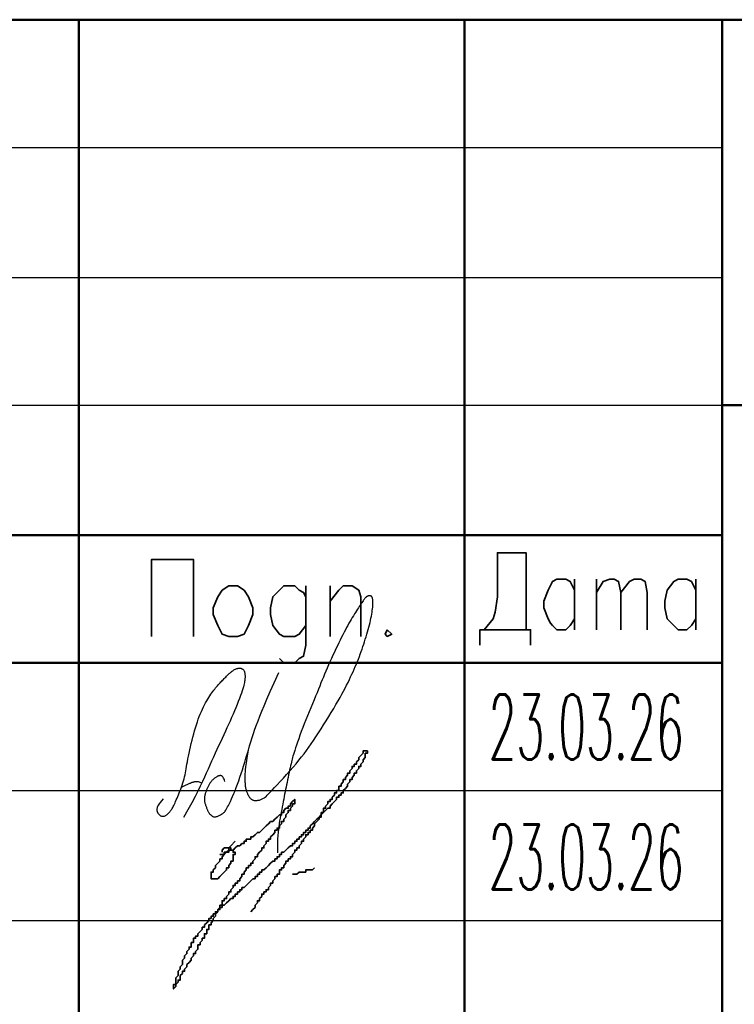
# Model space of a CAD drawing. Extents: x -832 to 0, y 8 to 596.
# Tile 12 of 18: x -151 to -123, y 29 to 67. Entities that reach past the tile are written whole.
import ezdxf

# ---------------------------------------------------------------- set-up
doc = ezdxf.new("R2010")
doc.units = 0
doc.layers.get('0').update_dxf_attribs({"lineweight": 25})
doc.styles.add('simplex.shx', font='simplex.shx', dxfattribs={"width": 0.9, "height": 2})

# ---------------------------------------------------------------- blocks, each defined once
blk = doc.blocks.new('абросимов')
at = {"color": 162, "lineweight": 25}
for points in [[(-760.731, -527.911), (-760.766, -528.141), (-760.793, -528.326), (-760.813, -528.472), (-760.827, -528.586), (-760.836, -528.673), (-760.841, -528.74), (-760.844, -528.794), (-760.845, -528.842), (-760.845, -528.887), (-760.845, -528.933), (-760.844, -528.977), (-760.843, -529.021), (-760.84, -529.064), (-760.838, -529.105), (-760.835, -529.146), (-760.83, -529.184), (-760.826, -529.222), (-760.82, -529.257), (-760.814, -529.292), (-760.807, -529.325), (-760.799, -529.357), (-760.791, -529.388), (-760.781, -529.418), (-760.771, -529.448), (-760.76, -529.477), (-760.748, -529.505), (-760.736, -529.532), (-760.722, -529.558), (-760.709, -529.584), (-760.694, -529.607), (-760.679, -529.63), (-760.664, -529.65), (-760.648, -529.669), (-760.631, -529.686), (-760.615, -529.702), (-760.598, -529.715), (-760.58, -529.727), (-760.563, -529.738), (-760.545, -529.747), (-760.527, -529.755), (-760.509, -529.761), (-760.491, -529.766), (-760.472, -529.769), (-760.453, -529.772), (-760.433, -529.772), (-760.411, -529.772), (-760.389, -529.77), (-760.365, -529.767), (-760.34, -529.763), (-760.314, -529.757), (-760.286, -529.751), (-760.258, -529.742), (-760.23, -529.733), (-760.202, -529.722), (-760.175, -529.71), (-760.148, -529.697), (-760.122, -529.682), (-760.095, -529.664), (-760.064, -529.641), (-760.029, -529.61), (-759.986, -529.57), (-759.934, -529.518), (-759.87, -529.453), (-759.793, -529.373), (-759.701, -529.276), (-759.596, -529.165), (-759.482, -529.042), (-759.361, -528.91), (-759.237, -528.773), (-759.112, -528.633), (-758.99, -528.493), (-758.873, -528.355), (-758.764, -528.223), (-758.662, -528.096), (-758.566, -527.97), (-758.473, -527.845), (-758.383, -527.72), (-758.294, -527.591), (-758.204, -527.458), (-758.112, -527.318), (-758.016, -527.171), (-757.917, -527.018), (-757.817, -526.861), (-757.717, -526.702), (-757.618, -526.543), (-757.522, -526.385), (-757.43, -526.232), (-757.342, -526.084), (-757.261, -525.944), (-757.186, -525.811), (-757.116, -525.685), (-757.051, -525.564), (-756.99, -525.448), (-756.933, -525.336), (-756.879, -525.228), (-756.827, -525.123), (-756.778, -525.02), (-756.731, -524.918), (-756.685, -524.819), (-756.641, -524.72), (-756.599, -524.623), (-756.558, -524.526), (-756.519, -524.43), (-756.481, -524.334), (-756.444, -524.238), (-756.409, -524.142), (-756.374, -524.047), (-756.34, -523.951), (-756.307, -523.856), (-756.276, -523.76), (-756.245, -523.665), (-756.214, -523.57), (-756.185, -523.476), (-756.156, -523.382), (-756.129, -523.289), (-756.103, -523.197), (-756.078, -523.106), (-756.055, -523.018), (-756.033, -522.931), (-756.013, -522.846), (-755.996, -522.764), (-755.98, -522.684), (-755.966, -522.608), (-755.954, -522.535), (-755.945, -522.466), (-755.937, -522.4), (-755.93, -522.339), (-755.926, -522.283), (-755.923, -522.232), (-755.922, -522.185), (-755.923, -522.144), (-755.924, -522.106), (-755.927, -522.073), (-755.93, -522.044), (-755.934, -522.018), (-755.938, -521.997), (-755.943, -521.979), (-755.948, -521.964), (-755.954, -521.952), (-755.959, -521.942), (-755.965, -521.934), (-755.971, -521.928), (-755.977, -521.923), (-755.983, -521.919), (-755.989, -521.916), (-755.996, -521.913), (-756.003, -521.91), (-756.009, -521.908), (-756.016, -521.906), (-756.023, -521.904), (-756.031, -521.903), (-756.038, -521.902), (-756.046, -521.901), (-756.054, -521.901), (-756.062, -521.901), (-756.07, -521.902), (-756.079, -521.903), (-756.087, -521.904), (-756.096, -521.906), (-756.105, -521.908), (-756.114, -521.911), (-756.123, -521.914), (-756.132, -521.917), (-756.141, -521.922), (-756.15, -521.926), (-756.16, -521.932), (-756.169, -521.938), (-756.178, -521.945), (-756.187, -521.952), (-756.197, -521.961), (-756.207, -521.971), (-756.218, -521.984), (-756.231, -521.999), (-756.246, -522.017), (-756.262, -522.039), (-756.281, -522.066), (-756.303, -522.096), (-756.327, -522.132), (-756.354, -522.171), (-756.383, -522.214), (-756.415, -522.26), (-756.447, -522.31), (-756.482, -522.363), (-756.518, -522.419), (-756.555, -522.477), (-756.593, -522.537), (-756.632, -522.6), (-756.673, -522.666), (-756.714, -522.735), (-756.756, -522.806), (-756.799, -522.881), (-756.843, -522.958), (-756.888, -523.038), (-756.933, -523.122), (-756.98, -523.21), (-757.028, -523.301), (-757.077, -523.396), (-757.127, -523.496), (-757.18, -523.601), (-757.234, -523.71), (-757.289, -523.825), (-757.346, -523.943), (-757.404, -524.065), (-757.462, -524.188), (-757.519, -524.312), (-757.575, -524.436), (-757.63, -524.558), (-757.682, -524.678), (-757.731, -524.795), (-757.779, -524.91), (-757.825, -525.023), (-757.871, -525.137), (-757.918, -525.253), (-757.965, -525.372), (-758.015, -525.496), (-758.069, -525.625), (-758.125, -525.762), (-758.185, -525.904), (-758.247, -526.051), (-758.31, -526.202), (-758.375, -526.356), (-758.438, -526.51), (-758.501, -526.665), (-758.562, -526.818), (-758.62, -526.969), (-758.675, -527.117), (-758.727, -527.259), (-758.775, -527.395), (-758.819, -527.522), (-758.859, -527.641), (-758.895, -527.749), (-758.927, -527.844), (-758.953, -527.927), (-758.975, -527.999), (-758.994, -528.063), (-759.011, -528.121), (-759.026, -528.178), (-759.04, -528.234), (-759.054, -528.294), (-759.069, -528.36), (-759.086, -528.433), (-759.103, -528.514), (-759.122, -528.601), (-759.142, -528.692), (-759.162, -528.787), (-759.183, -528.883), (-759.203, -528.979), (-759.223, -529.074), (-759.242, -529.167), (-759.26, -529.258), (-759.279, -529.348), (-759.297, -529.439), (-759.315, -529.529), (-759.333, -529.621), (-759.351, -529.715), (-759.37, -529.812), (-759.389, -529.912), (-759.409, -530.016), (-759.429, -530.121), (-759.449, -530.228), (-759.469, -530.337), (-759.488, -530.445), (-759.506, -530.554), (-759.523, -530.661), (-759.538, -530.768), (-759.552, -530.876), (-759.565, -530.991), (-759.575, -531.115), (-759.584, -531.252), (-759.59, -531.406), (-759.594, -531.581), (-759.595, -531.781)], [(-763.986, -529.708), (-764.049, -529.782), (-764.1, -529.844), (-764.138, -529.895), (-764.166, -529.937), (-764.187, -529.972), (-764.2, -530), (-764.209, -530.024), (-764.215, -530.045), (-764.22, -530.065), (-764.223, -530.084), (-764.225, -530.101), (-764.226, -530.118), (-764.226, -530.134), (-764.225, -530.149), (-764.223, -530.164), (-764.22, -530.178), (-764.216, -530.192), (-764.211, -530.206), (-764.206, -530.22), (-764.199, -530.234), (-764.192, -530.247), (-764.184, -530.26), (-764.174, -530.273), (-764.164, -530.286), (-764.152, -530.299), (-764.14, -530.311), (-764.126, -530.323), (-764.112, -530.333), (-764.098, -530.344), (-764.083, -530.353), (-764.067, -530.361), (-764.051, -530.367), (-764.035, -530.372), (-764.018, -530.376), (-764.002, -530.378), (-763.985, -530.378), (-763.967, -530.376), (-763.949, -530.372), (-763.931, -530.366), (-763.911, -530.358), (-763.892, -530.348), (-763.872, -530.335), (-763.851, -530.321), (-763.83, -530.305), (-763.81, -530.287), (-763.789, -530.268), (-763.769, -530.248), (-763.749, -530.228), (-763.73, -530.206), (-763.711, -530.184), (-763.693, -530.16), (-763.674, -530.133), (-763.656, -530.105), (-763.637, -530.074), (-763.617, -530.039), (-763.596, -530), (-763.575, -529.958), (-763.552, -529.911), (-763.528, -529.86), (-763.504, -529.806), (-763.478, -529.748), (-763.451, -529.686), (-763.424, -529.621), (-763.396, -529.553), (-763.367, -529.481), (-763.337, -529.407), (-763.308, -529.331), (-763.279, -529.253), (-763.252, -529.175), (-763.225, -529.096), (-763.201, -529.018), (-763.18, -528.94), (-763.161, -528.864), (-763.144, -528.788), (-763.129, -528.712), (-763.115, -528.633), (-763.101, -528.551), (-763.086, -528.465), (-763.071, -528.374), (-763.053, -528.277), (-763.034, -528.172), (-763.012, -528.06), (-762.987, -527.944), (-762.961, -527.824), (-762.933, -527.701), (-762.904, -527.577), (-762.873, -527.452), (-762.842, -527.329), (-762.809, -527.208), (-762.776, -527.089), (-762.742, -526.973), (-762.706, -526.861), (-762.67, -526.751), (-762.633, -526.645), (-762.595, -526.543), (-762.556, -526.445), (-762.516, -526.35), (-762.475, -526.261), (-762.433, -526.175), (-762.391, -526.093), (-762.35, -526.016), (-762.308, -525.942), (-762.267, -525.872), (-762.227, -525.807), (-762.187, -525.745), (-762.149, -525.687), (-762.111, -525.632), (-762.074, -525.581), (-762.038, -525.532), (-762.002, -525.486), (-761.967, -525.442), (-761.933, -525.4), (-761.898, -525.36), (-761.864, -525.321), (-761.831, -525.284), (-761.798, -525.248), (-761.765, -525.213), (-761.733, -525.179), (-761.701, -525.147), (-761.67, -525.115), (-761.64, -525.084), (-761.61, -525.054), (-761.581, -525.025), (-761.552, -524.996), (-761.524, -524.969), (-761.497, -524.943), (-761.471, -524.918), (-761.446, -524.894), (-761.422, -524.872), (-761.398, -524.851), (-761.375, -524.831), (-761.352, -524.812), (-761.33, -524.795), (-761.308, -524.779), (-761.286, -524.764), (-761.265, -524.751), (-761.243, -524.738), (-761.221, -524.727), (-761.199, -524.717), (-761.177, -524.708), (-761.156, -524.701), (-761.135, -524.694), (-761.115, -524.69), (-761.096, -524.686), (-761.077, -524.684), (-761.059, -524.683), (-761.043, -524.683), (-761.026, -524.684), (-761.011, -524.686), (-760.996, -524.689), (-760.982, -524.694), (-760.968, -524.699), (-760.954, -524.704), (-760.941, -524.711), (-760.929, -524.718), (-760.918, -524.726), (-760.907, -524.735), (-760.897, -524.744), (-760.887, -524.755), (-760.879, -524.766), (-760.872, -524.779), (-760.866, -524.792), (-760.86, -524.806), (-760.856, -524.822), (-760.852, -524.838), (-760.848, -524.856), (-760.845, -524.875), (-760.843, -524.896), (-760.841, -524.918), (-760.839, -524.941), (-760.838, -524.967), (-760.837, -524.993), (-760.837, -525.022), (-760.838, -525.052), (-760.84, -525.084), (-760.843, -525.118), (-760.847, -525.154), (-760.853, -525.193), (-760.861, -525.236), (-760.872, -525.285), (-760.885, -525.339), (-760.902, -525.401), (-760.923, -525.471), (-760.949, -525.551), (-760.979, -525.64), (-761.014, -525.739), (-761.053, -525.846), (-761.095, -525.96), (-761.141, -526.079), (-761.19, -526.202), (-761.242, -526.328), (-761.296, -526.456), (-761.352, -526.585), (-761.41, -526.714), (-761.469, -526.845), (-761.53, -526.976), (-761.592, -527.109), (-761.656, -527.244), (-761.72, -527.382), (-761.785, -527.521), (-761.852, -527.663), (-761.918, -527.808), (-761.986, -527.955), (-762.054, -528.104), (-762.122, -528.255), (-762.191, -528.408), (-762.26, -528.562), (-762.33, -528.718), (-762.401, -528.876), (-762.475, -529.04), (-762.557, -529.215), (-762.651, -529.406), (-762.759, -529.618), (-762.885, -529.855), (-763.034, -530.124), (-763.208, -530.427)], [(-761.614, -529.045), (-761.63, -528.99), (-761.645, -528.945), (-761.659, -528.91), (-761.673, -528.883), (-761.686, -528.863), (-761.698, -528.848), (-761.71, -528.838), (-761.721, -528.83), (-761.732, -528.824), (-761.742, -528.82), (-761.752, -528.816), (-761.763, -528.814), (-761.773, -528.812), (-761.784, -528.812), (-761.795, -528.812), (-761.806, -528.814), (-761.818, -528.815), (-761.83, -528.818), (-761.844, -528.821), (-761.858, -528.825), (-761.873, -528.831), (-761.889, -528.838), (-761.907, -528.847), (-761.925, -528.857), (-761.945, -528.869), (-761.965, -528.883), (-761.987, -528.898), (-762.009, -528.915), (-762.031, -528.933), (-762.053, -528.952), (-762.074, -528.972), (-762.095, -528.993), (-762.115, -529.015), (-762.134, -529.037), (-762.152, -529.06), (-762.17, -529.084), (-762.186, -529.108), (-762.202, -529.132), (-762.217, -529.157), (-762.231, -529.182), (-762.245, -529.207), (-762.258, -529.233), (-762.27, -529.258), (-762.282, -529.284), (-762.294, -529.311), (-762.305, -529.337), (-762.315, -529.364), (-762.326, -529.391), (-762.336, -529.419), (-762.346, -529.447), (-762.355, -529.475), (-762.364, -529.503), (-762.372, -529.531), (-762.379, -529.559), (-762.385, -529.586), (-762.39, -529.613), (-762.394, -529.64), (-762.397, -529.666), (-762.399, -529.693), (-762.399, -529.718), (-762.399, -529.744), (-762.397, -529.77), (-762.394, -529.796), (-762.389, -529.822), (-762.383, -529.848), (-762.376, -529.874), (-762.369, -529.901), (-762.36, -529.927), (-762.351, -529.954), (-762.342, -529.98), (-762.332, -530.006), (-762.322, -530.032), (-762.312, -530.058), (-762.303, -530.084), (-762.293, -530.109), (-762.283, -530.133), (-762.273, -530.156), (-762.263, -530.178), (-762.253, -530.198), (-762.243, -530.217), (-762.232, -530.234), (-762.221, -530.25), (-762.209, -530.265), (-762.197, -530.278), (-762.185, -530.291), (-762.173, -530.302), (-762.161, -530.314), (-762.148, -530.325), (-762.136, -530.336), (-762.123, -530.347), (-762.11, -530.358), (-762.097, -530.367), (-762.083, -530.376), (-762.069, -530.384), (-762.055, -530.391), (-762.04, -530.396), (-762.025, -530.399), (-762.009, -530.401), (-761.993, -530.4), (-761.975, -530.398), (-761.956, -530.394), (-761.935, -530.388), (-761.912, -530.381), (-761.888, -530.371), (-761.861, -530.359), (-761.833, -530.346), (-761.804, -530.331), (-761.775, -530.316), (-761.746, -530.299), (-761.719, -530.283), (-761.693, -530.266), (-761.669, -530.249), (-761.649, -530.233), (-761.631, -530.216), (-761.613, -530.197), (-761.596, -530.174), (-761.578, -530.146), (-761.558, -530.111), (-761.535, -530.069), (-761.508, -530.018), (-761.476, -529.956), (-761.44, -529.883), (-761.401, -529.802), (-761.358, -529.711), (-761.313, -529.613), (-761.267, -529.506), (-761.219, -529.392), (-761.172, -529.272), (-761.125, -529.146), (-761.078, -529.015), (-761.031, -528.878), (-760.985, -528.737), (-760.939, -528.593), (-760.893, -528.445), (-760.847, -528.294), (-760.801, -528.14), (-760.755, -527.985), (-760.709, -527.829), (-760.662, -527.67), (-760.613, -527.511), (-760.563, -527.351), (-760.511, -527.189), (-760.456, -527.028), (-760.399, -526.866), (-760.338, -526.702), (-760.27, -526.53), (-760.193, -526.34), (-760.102, -526.126), (-759.995, -525.877), (-759.868, -525.586), (-759.717, -525.245), (-759.54, -524.845)], [(-763.276, -529.255), (-763.222, -529.229), (-763.173, -529.206), (-763.131, -529.186), (-763.093, -529.168), (-763.06, -529.153), (-763.031, -529.139), (-763.005, -529.127), (-762.981, -529.116), (-762.958, -529.107), (-762.938, -529.098), (-762.918, -529.09), (-762.9, -529.082), (-762.883, -529.076), (-762.866, -529.07), (-762.85, -529.064), (-762.834, -529.059), (-762.818, -529.054), (-762.803, -529.05), (-762.787, -529.046), (-762.772, -529.043), (-762.756, -529.04), (-762.74, -529.038), (-762.724, -529.036), (-762.708, -529.035), (-762.692, -529.035), (-762.674, -529.037), (-762.654, -529.039), (-762.632, -529.044), (-762.606, -529.052), (-762.576, -529.062), (-762.54, -529.076), (-762.498, -529.094)]]:
    blk.add_lwpolyline(points, dxfattribs=at)

msp = doc.modelspace()

# ---------------------------------------------------------------- linework, layer by layer
at = {"color": 0, "lineweight": 50, "flags": 128}
for points in [[(-187.96, 67.225), (-4.911, 67.225), (-187.96, 67.225)], [(-148.336, 12.785), (-148.336, 67.225)], [(-133.519, 67.225), (-133.519, 12.785)], [(-123.613, 12.785), (-123.613, 67.225)], [(-123.613, 52.409), (-4.911, 52.409)], [(-187.96, 47.413), (-123.613, 47.413)], [(-123.613, 42.503), (-187.96, 42.503)]]:
    msp.add_lwpolyline(points, dxfattribs=at)
at = {"color": 0, "lineweight": 25, "flags": 128}
for points in [[(-187.96, 62.315), (-123.613, 62.315)], [(-187.96, 57.319), (-123.613, 57.319)], [(-187.96, 52.409), (-123.613, 52.409)], [(-187.96, 37.592), (-123.613, 37.592)], [(-187.96, 32.597), (-123.613, 32.597)]]:
    msp.add_lwpolyline(points, dxfattribs=at)
at = {"color": 0, "lineweight": 35, "flags": 128}
for points in [[(-132.757, 43.773), (-132.419, 44.196), (-132.334, 44.45), (-132.249, 45.043), (-132.249, 46.736), (-131.149, 46.736), (-131.149, 43.773)], [(-145.542, 43.519), (-145.542, 46.482), (-143.933, 46.482), (-143.933, 43.519)], [(-142.579, 45.466), (-142.24, 45.466), (-141.986, 45.297), (-141.817, 45.043), (-141.647, 44.619), (-141.647, 44.365), (-141.817, 43.942), (-141.986, 43.603), (-142.24, 43.519), (-142.579, 43.519), (-142.833, 43.603), (-143.002, 43.942), (-143.171, 44.365), (-143.171, 44.619), (-143.002, 45.043), (-142.833, 45.297), (-142.579, 45.466)], [(-139.615, 45.043), (-139.7, 45.212), (-139.869, 45.297), (-140.039, 45.466), (-140.462, 45.466), (-140.631, 45.297), (-140.885, 45.043), (-140.97, 44.619), (-140.97, 44.365), (-140.885, 43.942), (-140.631, 43.603), (-140.462, 43.519), (-140.039, 43.519), (-139.869, 43.603), (-139.615, 43.942)], [(-139.615, 45.466), (-139.615, 43.18), (-139.7, 42.757), (-139.869, 42.672), (-140.039, 42.503), (-140.462, 42.503), (-140.631, 42.672)], [(-138.684, 45.466), (-138.684, 43.519)], [(-138.684, 44.873), (-138.345, 45.297), (-138.176, 45.466), (-137.837, 45.466), (-137.583, 45.297), (-137.499, 45.043), (-137.499, 43.519)], [(-129.286, 44.196), (-129.455, 43.942), (-129.625, 43.773), (-129.963, 43.773), (-130.133, 43.942), (-130.217, 44.027), (-130.302, 44.196), (-130.471, 44.619), (-130.471, 44.873), (-130.302, 45.297), (-130.133, 45.635), (-129.963, 45.72), (-129.625, 45.72), (-129.455, 45.635), (-129.286, 45.297)], [(-129.286, 45.72), (-129.286, 43.773)], [(-128.439, 45.72), (-128.439, 43.773)], [(-128.439, 45.212), (-128.185, 45.635), (-127.931, 45.72), (-127.762, 45.72), (-127.593, 45.635), (-127.508, 45.212), (-127.508, 43.773)], [(-127.508, 45.212), (-127.169, 45.635), (-127, 45.72), (-126.746, 45.72), (-126.577, 45.635), (-126.492, 45.212), (-126.492, 43.773)], [(-124.629, 44.196), (-124.799, 43.942), (-124.968, 43.773), (-125.307, 43.773), (-125.476, 43.942), (-125.561, 44.027), (-125.73, 44.196), (-125.815, 44.619), (-125.815, 44.873), (-125.73, 45.297), (-125.476, 45.635), (-125.307, 45.72), (-124.968, 45.72), (-124.799, 45.635), (-124.629, 45.297)], [(-124.629, 45.72), (-124.629, 43.773)], [(-136.483, 43.773), (-136.567, 43.603), (-136.483, 43.519), (-136.313, 43.603), (-136.483, 43.773)], [(-130.979, 43.18), (-130.979, 43.773), (-132.927, 43.773), (-132.927, 43.18)], [(-144.357, 31.073), (-144.272, 31.157), (-144.272, 31.242), (-144.187, 31.327), (-144.187, 31.411), (-144.103, 31.496), (-144.103, 31.581), (-144.018, 31.581), (-144.018, 31.665), (-144.018, 31.75), (-143.933, 31.75), (-143.933, 31.835), (-143.933, 31.919), (-143.849, 31.919), (-143.849, 32.004), (-143.764, 32.004), (-143.764, 32.089), (-143.679, 32.173), (-143.595, 32.258), (-143.595, 32.343), (-143.51, 32.343), (-143.51, 32.427), (-143.425, 32.512), (-143.341, 32.597), (-143.341, 32.681), (-143.256, 32.681), (-143.256, 32.766), (-143.171, 32.766), (-143.171, 32.851), (-143.087, 32.851), (-143.087, 32.935), (-143.002, 32.935), (-143.002, 33.02), (-142.917, 33.02), (-142.917, 33.105), (-142.833, 33.105), (-142.833, 33.189), (-142.748, 33.189), (-142.663, 33.274), (-142.579, 33.359), (-142.494, 33.443), (-142.409, 33.443), (-142.409, 33.528), (-142.325, 33.528), (-142.325, 33.613), (-142.24, 33.613), (-142.24, 33.697), (-142.155, 33.697), (-142.155, 33.782), (-142.071, 33.782), (-142.071, 33.867), (-141.986, 33.867), (-141.901, 33.951), (-141.817, 34.036), (-141.732, 34.121), (-141.647, 34.205), (-141.563, 34.205), (-141.563, 34.29), (-141.478, 34.29), (-141.478, 34.375), (-141.393, 34.375), (-141.393, 34.459), (-141.309, 34.459), (-141.309, 34.544), (-141.224, 34.544), (-141.139, 34.629), (-141.055, 34.713), (-140.97, 34.798), (-140.885, 34.883), (-140.801, 34.883), (-140.801, 34.967), (-140.716, 34.967), (-140.716, 35.052), (-140.631, 35.052), (-140.631, 35.137), (-140.547, 35.137), (-140.547, 35.221), (-140.462, 35.221), (-140.377, 35.306), (-140.293, 35.391), (-140.208, 35.475), (-140.123, 35.475), (-140.123, 35.56), (-140.039, 35.56), (-140.039, 35.645), (-139.954, 35.645), (-139.954, 35.729), (-139.869, 35.729), (-139.869, 35.814), (-139.785, 35.814), (-139.785, 35.899), (-139.7, 35.899), (-139.7, 35.983), (-139.615, 35.983), (-139.615, 36.068), (-139.531, 36.068), (-139.531, 36.153), (-139.446, 36.153), (-139.446, 36.237), (-139.361, 36.322), (-139.277, 36.407), (-139.192, 36.491), (-139.107, 36.576), (-139.023, 36.661), (-138.938, 36.745), (-138.853, 36.83), (-138.769, 36.915), (-138.684, 36.915), (-138.684, 36.999), (-138.599, 37.084), (-138.515, 37.169), (-138.43, 37.253), (-138.43, 37.338), (-138.345, 37.338), (-138.345, 37.423), (-138.261, 37.423), (-138.261, 37.507), (-138.176, 37.507), (-138.176, 37.592), (-138.091, 37.677), (-138.007, 37.761), (-138.007, 37.846), (-137.922, 37.931), (-137.922, 38.015), (-137.837, 38.015), (-137.837, 38.1), (-137.753, 38.185), (-137.753, 38.269), (-137.668, 38.269), (-137.668, 38.354), (-137.583, 38.439), (-137.583, 38.523), (-137.499, 38.523), (-137.499, 38.608), (-137.414, 38.693), (-137.414, 38.777), (-137.329, 38.862), (-137.329, 38.947), (-137.329, 39.031), (-137.245, 39.031), (-137.245, 39.116), (-137.329, 39.116), (-137.414, 39.116), (-137.414, 39.031), (-137.499, 38.947), (-137.583, 38.862), (-137.583, 38.777), (-137.668, 38.693), (-137.668, 38.608), (-137.753, 38.608), (-137.753, 38.523), (-137.837, 38.523), (-137.837, 38.439), (-137.922, 38.354), (-137.922, 38.269), (-138.007, 38.269), (-138.007, 38.185), (-138.091, 38.1), (-138.091, 38.015), (-138.176, 38.015), (-138.176, 37.931), (-138.261, 37.846)], [(-138.261, 37.846), (-138.261, 37.761), (-138.345, 37.761), (-138.345, 37.677), (-138.345, 37.592), (-138.43, 37.592), (-138.43, 37.507), (-138.515, 37.507), (-138.515, 37.423), (-138.599, 37.338), (-138.599, 37.253), (-138.684, 37.253), (-138.684, 37.169), (-138.769, 37.169), (-138.769, 37.084), (-138.853, 36.999), (-138.853, 36.915), (-138.938, 36.915), (-138.938, 36.83), (-138.938, 36.745), (-139.023, 36.745), (-139.023, 36.661), (-139.023, 36.576), (-139.107, 36.576), (-139.107, 36.491), (-139.192, 36.407), (-139.277, 36.322), (-139.277, 36.237), (-139.361, 36.153), (-139.361, 36.068), (-139.446, 36.068), (-139.446, 35.983), (-139.531, 35.983), (-139.531, 35.899), (-139.615, 35.899), (-139.615, 35.814), (-139.7, 35.729), (-139.7, 35.645), (-139.785, 35.645), (-139.785, 35.56), (-139.869, 35.475), (-139.869, 35.391), (-139.954, 35.391), (-139.954, 35.306), (-140.039, 35.306), (-140.039, 35.221), (-140.123, 35.137), (-140.123, 35.052), (-140.208, 35.052), (-140.208, 34.967), (-140.293, 34.967), (-140.293, 34.883), (-140.377, 34.883), (-140.377, 34.798), (-140.462, 34.713), (-140.462, 34.629), (-140.547, 34.629), (-140.547, 34.544), (-140.631, 34.544), (-140.631, 34.459), (-140.631, 34.375), (-140.716, 34.375), (-140.716, 34.29), (-140.801, 34.29), (-140.801, 34.205), (-140.885, 34.121), (-140.885, 34.036), (-140.97, 34.036), (-140.97, 33.951), (-141.055, 33.867), (-141.055, 33.782), (-141.139, 33.782), (-141.139, 33.697), (-141.224, 33.697), (-141.224, 33.613), (-141.309, 33.613), (-141.309, 33.528), (-141.393, 33.443), (-141.393, 33.359), (-141.478, 33.359), (-141.478, 33.274), (-141.563, 33.189), (-141.563, 33.105), (-141.647, 33.02), (-141.732, 32.935)], [(-142.917, 35.137), (-142.748, 35.137), (-142.663, 35.221), (-142.579, 35.221), (-142.579, 35.306), (-142.494, 35.306), (-142.409, 35.306), (-142.325, 35.391), (-142.24, 35.475), (-142.155, 35.475), (-142.071, 35.56), (-141.986, 35.56), (-141.986, 35.645), (-141.901, 35.645), (-141.901, 35.729), (-141.817, 35.729), (-141.732, 35.729), (-141.732, 35.814), (-141.647, 35.814), (-141.563, 35.899), (-141.478, 35.983), (-141.393, 35.983), (-141.309, 36.068), (-141.224, 36.153), (-141.139, 36.237), (-141.055, 36.322), (-140.97, 36.407), (-140.885, 36.407), (-140.801, 36.491), (-140.716, 36.576), (-140.631, 36.661), (-140.547, 36.661), (-140.547, 36.745), (-140.462, 36.745), (-140.462, 36.83), (-140.377, 36.915), (-140.293, 36.915), (-140.293, 36.999), (-140.208, 36.999), (-140.208, 37.084), (-140.123, 37.169), (-140.039, 37.253), (-140.039, 37.169), (-140.039, 37.084), (-140.123, 37.084), (-140.123, 36.999), (-140.208, 36.915), (-140.208, 36.83), (-140.293, 36.83), (-140.293, 36.745), (-140.377, 36.661), (-140.377, 36.576), (-140.462, 36.491), (-140.462, 36.407), (-140.547, 36.407), (-140.547, 36.322), (-140.631, 36.237), (-140.631, 36.153), (-140.716, 36.153), (-140.716, 36.068), (-140.801, 36.068), (-140.801, 35.983), (-140.885, 35.899), (-140.97, 35.814), (-140.97, 35.729), (-141.055, 35.729), (-141.055, 35.645), (-141.139, 35.645), (-141.139, 35.56), (-141.224, 35.475), (-141.224, 35.391), (-141.309, 35.391), (-141.309, 35.306), (-141.393, 35.221), (-141.478, 35.137), (-141.478, 35.052), (-141.563, 35.052), (-141.563, 34.967), (-141.647, 34.883), (-141.647, 34.798), (-141.732, 34.798), (-141.732, 34.713), (-141.817, 34.713), (-141.817, 34.629), (-141.901, 34.629), (-141.901, 34.544), (-141.986, 34.459), (-141.986, 34.375), (-142.071, 34.375), (-142.071, 34.29), (-142.155, 34.205), (-142.155, 34.121), (-142.24, 34.121), (-142.24, 34.036), (-142.325, 34.036), (-142.325, 33.951), (-142.409, 33.951), (-142.409, 33.867), (-142.494, 33.782), (-142.494, 33.697), (-142.579, 33.697), (-142.579, 33.613), (-142.663, 33.528), (-142.663, 33.443), (-142.748, 33.443), (-142.748, 33.359), (-142.833, 33.359), (-142.833, 33.274), (-142.833, 33.189), (-142.917, 33.189), (-142.917, 33.105), (-143.002, 33.02), (-143.002, 32.935), (-143.087, 32.851), (-143.087, 32.766), (-143.171, 32.681), (-143.171, 32.597), (-143.256, 32.512), (-143.256, 32.427), (-143.341, 32.427), (-143.341, 32.343), (-143.341, 32.258), (-143.425, 32.258), (-143.425, 32.173), (-143.425, 32.089), (-143.51, 32.089), (-143.51, 32.004), (-143.51, 31.919), (-143.595, 31.919), (-143.595, 31.835), (-143.679, 31.75), (-143.679, 31.665), (-143.764, 31.665), (-143.764, 31.581), (-143.764, 31.496), (-143.849, 31.411), (-143.849, 31.327), (-143.933, 31.327), (-143.933, 31.242), (-144.018, 31.157), (-144.018, 31.073), (-144.103, 30.988), (-144.187, 30.903), (-144.187, 30.819), (-144.272, 30.734), (-144.272, 30.649), (-144.357, 30.649), (-144.357, 30.565), (-144.441, 30.48), (-144.441, 30.395), (-144.441, 30.311), (-144.526, 30.311), (-144.526, 30.226), (-144.611, 30.141), (-144.611, 30.057), (-144.695, 29.972), (-144.695, 30.057), (-144.695, 30.141), (-144.611, 30.141), (-144.611, 30.226), (-144.611, 30.311), (-144.611, 30.395), (-144.526, 30.48), (-144.526, 30.565), (-144.526, 30.649), (-144.441, 30.734), (-144.441, 30.819), (-144.357, 30.903), (-144.357, 30.988), (-144.357, 31.073)], [(-142.325, 35.645), (-142.494, 35.475), (-142.579, 35.391), (-142.579, 35.306), (-142.663, 35.221), (-142.748, 35.221), (-142.748, 35.137), (-142.833, 35.052), (-142.833, 34.967), (-142.917, 34.967), (-142.917, 34.883), (-143.002, 34.798), (-143.087, 34.713), (-143.087, 34.629), (-143.171, 34.544), (-143.171, 34.459), (-143.256, 34.459), (-143.256, 34.375), (-143.256, 34.29), (-143.256, 34.205), (-143.171, 34.205), (-143.087, 34.205), (-143.002, 34.205), (-142.917, 34.29), (-142.833, 34.375), (-142.748, 34.459), (-142.663, 34.544), (-142.663, 34.629), (-142.579, 34.629), (-142.579, 34.713), (-142.494, 34.798), (-142.494, 34.883), (-142.409, 34.883), (-142.409, 34.967), (-142.409, 35.052), (-142.409, 35.137), (-142.325, 35.137), (-142.325, 35.221), (-142.409, 35.221), (-142.409, 35.306), (-142.494, 35.306), (-142.494, 35.391), (-142.579, 35.391), (-142.663, 35.391), (-142.748, 35.391), (-142.833, 35.306), (-142.833, 35.221)], [(-140.123, 34.375), (-140.039, 34.375), (-139.954, 34.375), (-139.869, 34.459), (-139.785, 34.459), (-139.7, 34.459), (-139.615, 34.459), (-139.615, 34.544), (-139.531, 34.544), (-139.446, 34.544), (-139.361, 34.544), (-139.277, 34.629)]]:
    msp.add_lwpolyline(points, dxfattribs=at)

# ---------------------------------------------------------------- block references
at = {"color": 1, "linetype": 'ByBlock', "lineweight": 20}
msp.add_blockref('абросимов', (618.886, 566.982), dxfattribs=at)

# ---------------------------------------------------------------- texts
at = {"color": 7, "lineweight": 20, "style": 'simplex.shx', "width": 0.5}
for p in [(-132.594, 38.79), (-132.594, 33.795)]:
    msp.add_text('23.03.26', height=2.5, dxfattribs=at).set_placement(p)

doc.saveas('drawing.dxf')
